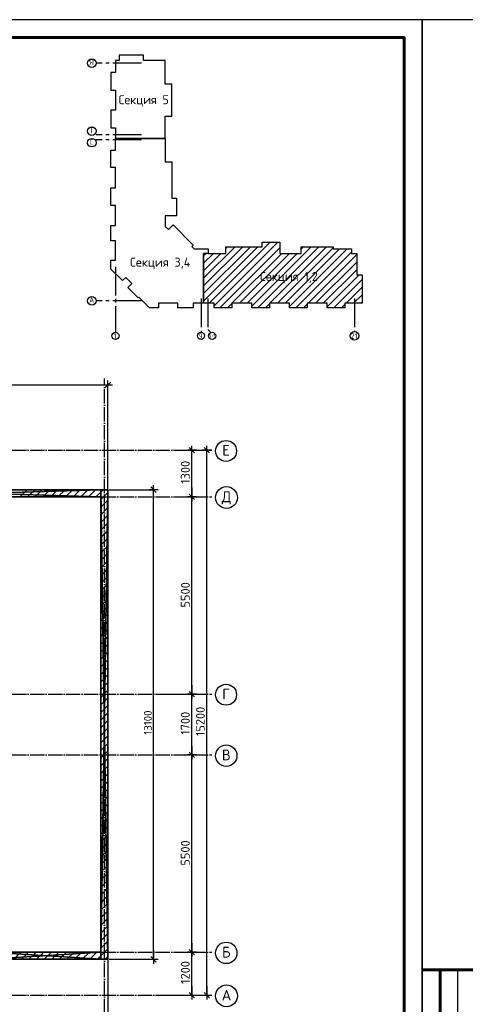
# Model space of a CAD drawing. Header units: millimetres. Extents: x 40580 to 559114, y -343730 to 81020.
# Tile 97 of 256: x 218898 to 231325, y -82259 to -54794. Entities that reach past the tile are written whole.
import ezdxf
from ezdxf.enums import TextEntityAlignment as Align

# ---------------------------------------------------------------- set-up
doc = ezdxf.new("R2010")
doc.units = ezdxf.units.MM
doc.linetypes.add('______11', pattern=[500, 400, -50, 0, -50])
doc.linetypes.add('______5', pattern=[1100, 800, -100, 100, -100])
doc.layers.add('0.05', color=7, linetype='Continuous', lineweight=5)
doc.layers.add('Standard', color=7, linetype='Continuous', lineweight=25)
for name, color, linetype in [('____________', 7, 'Continuous'), ('________________', 7, 'Continuous'), ('___________________', 253, '______5'), ('______________________', 7, 'Continuous')]:
    doc.layers.add(name, color=color, linetype=linetype)
doc.styles.add('ISOCPEUR', font='isocpeur.ttf')

# ---------------------------------------------------------------- blocks, each defined once
blk = doc.blocks.new('ALL_ML_STRICH')
at = {"color": 0, "linetype": 'ByBlock', "lineweight": -2}
for p, q in [((-1, 0), (0.5, 0)), ((-0.3, -0.3), (0.3, 0.3)), ((0, -0.5), (0, 0.5))]:
    blk.add_line(p, q, dxfattribs=at)
blk = doc.blocks.new('Из_буфера21367')
at = {"linetype": 'Continuous', "lineweight": 60}
for p, q in [((2033, 15500), (33, 15500)), ((533, 9000), (533, 15500))]:
    blk.add_line(p, q, dxfattribs=at)
at = {"linetype": 'Continuous', "lineweight": 25}
blk.add_line((1033, 9000), (1033, 15500), dxfattribs=at)
at = {"linetype": 'Continuous', "lineweight": 25, "ltscale": 100}
blk.add_lwpolyline([(33, 0), (59433, 0), (59433, 42000), (33, 42000), (33, 0)], dxfattribs=at)
blk.add_lwpolyline([(33, 0), (59433, 0), (59433, 42000), (33, 42000), (33, 0)], dxfattribs=at)
at = {"linetype": 'Continuous', "lineweight": 60, "ltscale": 100}
blk.add_lwpolyline([(2033, 500), (58933, 500), (58933, 41500), (2033, 41500), (2033, 500)], dxfattribs=at)

msp = doc.modelspace()

# ---------------------------------------------------------------- linework, layer by layer
at = {"layer": '____________', "color": 253, "linetype": '______5'}
for p, q in [((218904.3, -68104.1), (219104.3, -67904.1)), ((219328.6, -68104.1), (219528.6, -67904.1)), ((219752.9, -68104.1), (219952.9, -67904.1)), ((220177.1, -68104.1), (220377.1, -67904.1)), ((220601.4, -68104.1), (220801.4, -67904.1)), ((221025.6, -68104.1), (221160.5, -67969.2)), ((221160.5, -67969.2), (221225.6, -67904.1)), ((221160.5, -68393.5), (221360.5, -68193.5)), ((221160.5, -68817.8), (221360.5, -68617.8)), ((221160.5, -69242), (221360.5, -69042)), ((221160.5, -69666.3), (221360.5, -69466.3)), ((221160.5, -70090.5), (221360.5, -69890.5)), ((221160.5, -70514.8), (221360.5, -70314.8)), ((221160.5, -70939.1), (221360.5, -70739.1)), ((221160.5, -71363.3), (221360.5, -71163.3)), ((221160.5, -71787.6), (221360.5, -71587.6)), ((221160.5, -72211.9), (221360.5, -72011.9)), ((221160.5, -72636.1), (221360.5, -72436.1)), ((221160.5, -73060.4), (221360.5, -72860.4)), ((221160.5, -73484.7), (221360.5, -73284.7)), ((221160.5, -73908.9), (221360.5, -73708.9)), ((221160.5, -74333.2), (221360.5, -74133.2)), ((221160.5, -74757.5), (221360.5, -74557.5)), ((221160.5, -75181.7), (221360.5, -74981.7)), ((221160.5, -75606), (221360.5, -75406)), ((221160.5, -76030.2), (221360.5, -75830.2)), ((221160.5, -76454.5), (221360.5, -76254.5)), ((221160.5, -76878.8), (221360.5, -76678.8)), ((221160.5, -77303), (221360.5, -77103)), ((221160.5, -77727.3), (221360.5, -77527.3)), ((221160.5, -78151.6), (221360.5, -77951.6)), ((221160.5, -78575.8), (221360.5, -78375.8)), ((221160.5, -79000.1), (221360.5, -78800.1)), ((221160.5, -79424.4), (221360.5, -79224.4)), ((221160.5, -79848.6), (221360.5, -79648.6)), ((221160.5, -80272.9), (221360.5, -80072.9)), ((221160.5, -80697.2), (221360.5, -80497.2)), ((218732.2, -81004.1), (218932.2, -80804.1)), ((219156.5, -81004.1), (219356.5, -80804.1)), ((219580.8, -81004.1), (219780.8, -80804.1)), ((220005, -81004.1), (220205, -80804.1)), ((220429.3, -81004.1), (220629.3, -80804.1)), ((220853.6, -81004.1), (221053.6, -80804.1)), ((221277.8, -81004.1), (221360.5, -80921.4))]:
    msp.add_line(p, q, dxfattribs=at)
at = {"layer": '____________', "color": 253, "linetype": '______11'}
for p, q in [((219116.5, -68104.1), (219316.5, -67904.1)), ((219540.7, -68104.1), (219740.7, -67904.1)), ((219965, -68104.1), (220165, -67904.1)), ((220389.2, -68104.1), (220589.2, -67904.1)), ((220813.5, -68104.1), (221013.5, -67904.1)), ((221160.5, -68181.4), (221360.5, -67981.4)), ((221160.5, -68605.6), (221360.5, -68405.6)), ((221160.5, -69029.9), (221360.5, -68829.9)), ((221160.5, -69454.2), (221360.5, -69254.2)), ((221160.5, -69878.4), (221360.5, -69678.4)), ((221160.5, -70302.7), (221360.5, -70102.7)), ((221160.5, -70726.9), (221360.5, -70526.9)), ((221160.5, -71151.2), (221360.5, -70951.2)), ((221160.5, -71575.5), (221360.5, -71375.5)), ((221160.5, -71999.7), (221360.5, -71799.7)), ((221160.5, -72424), (221360.5, -72224)), ((221160.5, -72848.3), (221360.5, -72648.3)), ((221160.5, -73272.5), (221360.5, -73072.5)), ((221160.5, -73696.8), (221360.5, -73496.8)), ((221160.5, -74121.1), (221360.5, -73921.1)), ((221160.5, -74545.3), (221360.5, -74345.3)), ((221160.5, -74969.6), (221360.5, -74769.6)), ((221160.5, -75393.9), (221360.5, -75193.9)), ((221160.5, -75818.1), (221360.5, -75618.1)), ((221160.5, -76242.4), (221360.5, -76042.4)), ((221160.5, -76666.6), (221360.5, -76466.6)), ((221160.5, -77090.9), (221360.5, -76890.9)), ((221160.5, -77515.2), (221360.5, -77315.2)), ((221160.5, -77939.4), (221360.5, -77739.4)), ((221160.5, -78363.7), (221360.5, -78163.7)), ((221160.5, -78788), (221360.5, -78588)), ((221160.5, -79212.2), (221360.5, -79012.2)), ((221160.5, -79636.5), (221360.5, -79436.5)), ((221160.5, -80060.8), (221360.5, -79860.8)), ((221160.5, -80485), (221360.5, -80285)), ((221160.5, -80909.3), (221360.5, -80709.3)), ((218944.4, -81004.1), (219144.4, -80804.1)), ((219368.6, -81004.1), (219568.6, -80804.1)), ((219792.9, -81004.1), (219992.9, -80804.1)), ((220217.2, -81004.1), (220417.2, -80804.1)), ((220641.4, -81004.1), (220841.4, -80804.1)), ((221065.7, -81004.1), (221160.5, -80909.3))]:
    msp.add_line(p, q, dxfattribs=at)
at = {"layer": '________________', "color": 7, "linetype": 'Continuous'}
for p, q in [((221668.6, -55935.5), (221568.6, -55935.5)), ((221568.6, -55935.5), (221568.6, -56265.5)), ((222348.6, -55782.5), (221668.6, -55782.5)), ((221668.6, -55782.5), (221668.6, -55935.5)), ((222348.6, -55935.5), (222348.6, -55782.5)), ((222958.6, -55935.5), (222348.6, -55935.5)), ((222958.6, -56594.5), (222958.6, -55935.5)), ((221568.6, -56265.5), (221443.6, -56265.5)), ((221443.6, -56265.5), (221443.6, -56757.5)), ((221443.6, -56757.5), (221568.6, -56757.5)), ((221568.6, -56757.5), (221568.6, -57317.5)), ((223142.6, -56594.5), (222958.6, -56594.5)), ((222958.6, -56594.5), (222958.6, -56594.5)), ((223142.6, -57480.5), (223142.6, -56594.5)), ((221568.6, -57317.5), (221443.6, -57317.5)), ((221443.6, -57317.5), (221443.6, -57809.5)), ((222958.6, -58099.5), (222958.6, -57480.5)), ((222958.6, -57480.5), (223142.6, -57480.5)), ((221443.6, -57809.5), (221568.6, -57809.5)), ((221568.6, -57809.5), (221568.6, -58099.5)), ((221568.6, -58099.5), (222958.6, -58099.5)), ((221568.6, -58104.5), (222958.6, -58104.5)), ((221568.6, -58429.5), (221568.6, -58104.5)), ((221568.6, -58104.5), (221568.6, -58104.5)), ((222958.6, -58104.5), (222958.6, -58758.5)), ((221443.6, -58921.5), (221443.6, -58429.5)), ((221443.6, -58429.5), (221568.6, -58429.5)), ((222958.6, -58758.5), (223142.6, -58758.5)), ((223142.6, -58758.5), (223142.6, -59644.5)), ((221568.6, -58921.5), (221443.6, -58921.5)), ((221568.6, -59481.5), (221568.6, -58921.5)), ((221443.6, -59973.5), (221443.6, -59481.5)), ((221443.6, -59481.5), (221568.6, -59481.5)), ((223142.6, -59644.5), (223142.6, -59773.5)), ((223142.6, -59773.5), (223271.6, -59773.5)), ((223271.6, -59773.5), (223271.6, -60263.5)), ((221568.6, -59973.5), (221443.6, -59973.5)), ((221568.6, -60533.5), (221568.6, -59973.5)), ((223271.6, -60263.5), (222958.6, -60263.5)), ((222958.6, -60263.5), (222958.6, -60558.3)), ((221443.6, -60963.5), (221443.6, -60533.5)), ((221443.6, -60533.5), (221568.6, -60533.5)), ((222958.6, -60558.3), (223048, -60647.7)), ((223048, -60647.7), (223178.1, -60517.6)), ((223178.1, -60517.6), (223740.3, -61079.8)), ((221568.6, -60963.5), (221443.6, -60963.5)), ((221568.6, -61499.5), (221568.6, -60963.5)), ((223740.3, -61079.8), (223697.8, -61122.2)), ((223697.8, -61122.2), (223761.1, -61185.5)), ((223761.1, -61185.5), (224153.6, -61185.5)), ((224153.6, -61185.5), (224153.6, -61313.5)), ((224647.6, -61313.5), (224647.6, -61129.5)), ((224647.6, -61129.5), (225533.6, -61129.5)), ((225533.6, -61129.5), (225662.6, -61129.5)), ((225662.6, -61129.5), (225662.6, -61000.5)), ((225662.6, -61000.5), (226152.6, -61000.5)), ((226152.6, -61000.5), (226152.6, -61313.5)), ((226751.6, -61313.5), (226751.6, -61129.5)), ((226751.6, -61129.5), (227637.6, -61129.5)), ((227637.6, -61129.5), (227637.6, -61187.5)), ((227637.6, -61187.5), (228149.6, -61187.5)), ((228149.6, -61187.5), (228149.6, -61313.5)), ((221443.6, -61751.5), (221443.6, -61499.5)), ((221443.6, -61499.5), (221568.6, -61499.5)), ((224028.6, -61313.5), (224023.6, -61313.5)), ((224023.6, -61313.5), (224023.6, -62703.5)), ((224153.6, -61313.5), (224028.6, -61313.5)), ((224028.6, -62703.5), (224028.6, -61313.5)), ((224153.6, -61313.5), (224647.6, -61313.5)), ((226152.6, -61313.5), (226751.6, -61313.5)), ((228149.6, -61313.5), (228296.6, -61313.5)), ((228296.6, -61313.5), (228296.6, -61911.5)), ((221765.3, -62073.3), (221443.6, -61751.5)), ((221853.7, -61984.9), (221765.3, -62073.3)), ((222023.4, -62154.6), (221853.7, -61984.9)), ((228296.6, -61911.5), (228449.6, -61911.5)), ((228449.6, -61911.5), (228449.6, -62703.5)), ((221915.2, -62262.8), (222023.4, -62154.6)), ((222203.7, -62551.3), (221915.2, -62262.8)), ((222223.5, -62531.5), (222203.7, -62551.3)), ((222520.6, -62828.5), (222223.5, -62531.5)), ((222767.6, -62828.5), (222520.6, -62828.5)), ((223303.6, -62703.5), (222767.6, -62703.5)), ((222767.6, -62703.5), (222767.6, -62828.5)), ((223303.6, -62828.5), (223303.6, -62703.5)), ((223733.6, -62828.5), (223303.6, -62828.5)), ((224023.6, -62703.5), (223733.6, -62703.5)), ((223733.6, -62703.5), (223733.6, -62828.5)), ((224318.6, -62703.5), (224028.6, -62703.5)), ((224318.6, -62828.5), (224318.6, -62703.5)), ((224810.6, -62828.5), (224318.6, -62828.5)), ((225370.6, -62703.5), (224810.6, -62703.5)), ((224810.6, -62703.5), (224810.6, -62828.5)), ((225370.6, -62828.5), (225370.6, -62703.5)), ((225862.6, -62828.5), (225370.6, -62828.5)), ((226422.6, -62703.5), (225862.6, -62703.5)), ((225862.6, -62703.5), (225862.6, -62828.5)), ((226422.6, -62828.5), (226422.6, -62703.5)), ((226914.6, -62828.5), (226422.6, -62828.5)), ((227474.6, -62703.5), (226914.6, -62703.5)), ((226914.6, -62703.5), (226914.6, -62828.5)), ((227474.6, -62828.5), (227474.6, -62703.5)), ((227966.6, -62828.5), (227474.6, -62828.5)), ((228296.6, -62703.5), (227966.6, -62703.5)), ((227966.6, -62703.5), (227966.6, -62828.5)), ((228449.6, -62703.5), (228296.6, -62703.5))]:
    msp.add_line(p, q, dxfattribs=at)
at = {"layer": '___________________', "color": 253, "linetype": '______11'}
for p, q in [((221260.5, -85004.1), (221260.5, -64804.1)), ((221260.5, -85004.1), (221260.5, -64804.1)), ((177180.5, -66804.1), (224260.5, -66804.1)), ((177180.5, -66804.1), (224260.5, -66804.1)), ((177180.5, -68104.1), (224260.5, -68104.1)), ((177180.5, -68104.1), (224260.5, -68104.1)), ((177180.5, -73604.1), (224260.5, -73604.1)), ((177180.5, -73604.1), (224260.5, -73604.1)), ((177180.5, -75304.1), (224260.5, -75304.1)), ((177180.5, -75304.1), (224260.5, -75304.1)), ((177180.5, -80804.1), (224260.5, -80804.1)), ((177180.5, -80804.1), (224260.5, -80804.1)), ((177180.5, -82004.1), (224260.5, -82004.1)), ((177180.5, -82004.1), (224260.5, -82004.1))]:
    msp.add_line(p, q, dxfattribs=at)
at = {"layer": '___________________', "color": 7, "linetype": 'Continuous'}
for centre, radius in [((224652.9, -66823.6), 292.4), ((224666.3, -68123.6), 305.8), ((224652.9, -73623.6), 292.4), ((224659.3, -75323.6), 298.8), ((224659.3, -80823.6), 298.8), ((224666.3, -82023.6), 305.8)]:
    msp.add_circle(centre, radius, dxfattribs=at)
at = {"layer": '______________________', "color": 7, "linetype": 'Continuous'}
for p, q in [((214770.5, -64981), (221360.5, -64981)), ((222632.8, -81004.1), (222632.8, -67904.1))]:
    msp.add_line(p, q, dxfattribs=at)
at = {"layer": '______________________', "color": 253, "linetype": 'Continuous'}
for p, q in [((221360.5, -67884.1), (221360.5, -64981)), ((221380.5, -67904.1), (222632.8, -67904.1)), ((221380.5, -81004.1), (222632.8, -81004.1)), ((221360.5, -81024.1), (221360.5, -83668.3))]:
    msp.add_line(p, q, dxfattribs=at)
at = {"layer": '______________________'}
for p, q in [((223190.5, -66804.1), (223701.5, -66804.1)), ((223701.5, -68104.1), (223701.5, -66804.1)), ((223770.5, -66804.1), (224120.6, -66804.1)), ((224120.6, -82004.1), (224120.6, -66804.1)), ((223190.5, -68104.1), (223701.5, -68104.1)), ((223190.5, -68104.1), (223701.5, -68104.1)), ((223701.5, -73604.1), (223701.5, -68104.1)), ((223090.5, -73604.1), (223701.5, -73604.1)), ((223090.5, -73604.1), (223701.5, -73604.1)), ((223701.5, -75304.1), (223701.5, -73604.1)), ((223190.5, -75304.1), (223701.5, -75304.1)), ((223190.5, -75304.1), (223701.5, -75304.1)), ((223701.5, -80804.1), (223701.5, -75304.1)), ((223190.5, -80804.1), (223701.5, -80804.1)), ((223190.5, -80804.1), (223701.5, -80804.1)), ((223701.5, -82004.1), (223701.5, -80804.1)), ((223090.5, -82004.1), (223701.5, -82004.1)), ((223770.5, -82004.1), (224120.6, -82004.1))]:
    msp.add_line(p, q, dxfattribs=at)
at = {"layer": 'Standard', "color": 7, "linetype": '______5'}
for p, q in [((222297.6, -56003.5), (221027.6, -56003.5)), ((222297.6, -58004.5), (221027.6, -58004.5)), ((222297.6, -58144.5), (221027.6, -58144.5)), ((221568.6, -61684.4), (221568.6, -63514.4)), ((223954.6, -62574.4), (223954.6, -63514.4)), ((224144.6, -62574.4), (224144.6, -63436.4)), ((228234.6, -62574.4), (228234.6, -63514.4)), ((222297.6, -62633.5), (221027.6, -62633.5)), ((224229.1, -63520.9), (224144.6, -63436.4))]:
    msp.add_line(p, q, dxfattribs=at)
at = {"layer": 'Standard', "color": 7, "linetype": 'Continuous'}
for p, q in [((224028.6, -62007.3), (224906.4, -61129.5)), ((224028.6, -62431.6), (225330.7, -61129.5)), ((224028.6, -62219.5), (225118.6, -61129.5)), ((224028.6, -62643.7), (225542.8, -61129.5)), ((224181, -62703.5), (225884, -61000.5)), ((224318.6, -62778), (226096.1, -61000.5)), ((224480.2, -62828.5), (226152.6, -61156.1)), ((224647.6, -61176.2), (224694.3, -61129.5)), ((225370.6, -62786.7), (227027.7, -61129.5)), ((225540.9, -62828.5), (227239.9, -61129.5)), ((225662.6, -61009.7), (225671.8, -61000.5)), ((225878, -62703.5), (227452, -61129.5)), ((226090.1, -62703.5), (227637.6, -61156.1)), ((226302.3, -62703.5), (227818.3, -61187.5)), ((226422.6, -62795.3), (228030.4, -61187.5)), ((226751.6, -61193.5), (226815.6, -61129.5)), ((224028.6, -61583.1), (224298.2, -61313.5)), ((224028.6, -61370.9), (224086, -61313.5)), ((224028.6, -61795.2), (224510.3, -61313.5)), ((224817.3, -62703.5), (226207.3, -61313.5)), ((225029.5, -62703.5), (226419.5, -61313.5)), ((225241.6, -62703.5), (226631.6, -61313.5)), ((226601.5, -62828.5), (228149.6, -61280.5)), ((226938.7, -62703.5), (228296.6, -61345.6)), ((227150.8, -62703.5), (228296.6, -61557.7)), ((227362.9, -62703.5), (228296.6, -61769.9)), ((227474.6, -62804), (228367.1, -61911.5)), ((227662.2, -62828.5), (228449.6, -62041.1)), ((227999.3, -62703.5), (228449.6, -62253.2)), ((228211.5, -62703.5), (228449.6, -62465.4)), ((224692.3, -62828.5), (224810.6, -62710.3)), ((225753, -62828.5), (225862.6, -62718.9)), ((226813.7, -62828.5), (226914.6, -62727.6)), ((227874.3, -62828.5), (227966.6, -62736.2)), ((228423.6, -62703.5), (228449.6, -62677.5))]:
    msp.add_line(p, q, dxfattribs=at)
for centre, radius in [((220907.6, -56003.5), 120), ((220907.6, -57904.5), 120), ((220907.6, -58224.4), 120), ((220907.6, -62633.5), 120), ((221568.6, -63614.4), 100), ((223954.6, -63614.4), 100), ((224264.6, -63614.4), 100), ((228234.6, -63614.4), 120)]:
    msp.add_circle(centre, radius, dxfattribs=at)

# ---------------------------------------------------------------- block references
at = {"layer": '0.05', "ltscale": 50}
for p in [(170687.3, -96794), (230087.3, -96794)]:
    msp.add_blockref('Из_буфера21367', p, dxfattribs=at)
at = {"layer": '______________________', "color": 7, "linetype": 'Continuous', "xscale": 250, "yscale": 250, "zscale": 250}
msp.add_blockref('ALL_ML_STRICH', (221360.5, -64981), dxfattribs=at)
at = {"layer": '______________________', "xscale": 250, "yscale": 250, "zscale": 250}
for p, rotation in [((223701.5, -66804.1), 90), ((224120.6, -66804.1), 90), ((223701.5, -68104.1), 270), ((223701.5, -68104.1), 90), ((223701.5, -73604.1), 270), ((223701.5, -73604.1), 90), ((223701.5, -75304.1), 270), ((223701.5, -75304.1), 90), ((223701.5, -80804.1), 270), ((223701.5, -80804.1), 90), ((223701.5, -82004.1), 270), ((224120.6, -82004.1), 270)]:
    msp.add_blockref('ALL_ML_STRICH', p, dxfattribs=dict(at, rotation=rotation))
at = {"layer": '______________________', "color": 7, "linetype": 'Continuous', "xscale": 250, "yscale": 250, "zscale": 250}
for p, rotation in [((222632.8, -67904.1), 90), ((222632.8, -81004.1), 270)]:
    msp.add_blockref('ALL_ML_STRICH', p, dxfattribs=dict(at, rotation=rotation))

# ---------------------------------------------------------------- texts
at = {"layer": '___________________', "color": 7, "linetype": 'Continuous', "style": 'ISOCPEUR'}
for s, width, p, p2 in [('Е', 0.999205, (224547.9, -66954.1), (224757.8, -66954.1)), ('Д', 0.999794, (224531.3, -68254.1), (224801.2, -68254.1)), ('Г', 0.999205, (224547.9, -73754.1), (224757.8, -73754.1)), ('В', 0.999536, (224539.3, -75454.1), (224779.2, -75454.1)), ('Б', 0.999536, (224539.3, -80954.1), (224779.2, -80954.1)), ('А', 0.999794, (224531.3, -82154.1), (224801.2, -82154.1))]:
    msp.add_text(s, height=300, dxfattribs=dict(at, width=width)).set_placement(p, p2, align=Align.FIT)
at = {"layer": '______________________', "style": 'ISOCPEUR'}
for s, p in [('1300', (223641.5, -67741.6)), ('5500', (223641.5, -71191.6)), ('15200', (224060.6, -74779.1)), ('1700', (223641.5, -74741.6)), ('5500', (223641.5, -78391.6)), ('1200', (223641.5, -81691.6))]:
    msp.add_text(s, height=250, rotation=90, dxfattribs=at).set_placement(p)
at = {"layer": '______________________', "color": 7, "style": 'ISOCPEUR'}
msp.add_text('13100', height=220, rotation=90, dxfattribs=at).set_placement((222582.8, -74740.1))
at = {"layer": 'Standard', "color": 7, "linetype": 'Continuous', "style": 'ISOCPEUR'}
for s, height, p, p2 in [('Я', 150, (220846.1, -56054.6), (220966.1, -56054.6)), ('Секция 5', 250, (221656.5, -57150.9), (223056.5, -57150.9)), ('Т', 150, (220846.1, -57955.6), (220966.1, -57955.6)), ('С', 150, (220853.6, -58275.5), (220958.6, -58275.5)), ('Секция 3,4', 250, (221972.7, -61683.2), (223660.2, -61683.2)), ('Секция 1,2', 250, (225600.7, -62082.7), (227213.2, -62082.7)), ('А', 150, (220838.6, -62684.6), (220973.6, -62684.6)), ('1', 150, (221519.5, -63691.2), (221594.5, -63691.2)), ('9', 150, (223890.5, -63691.2), (223995.5, -63691.2)), ('9/1', 100, (224172.2, -63665.8), (224362.2, -63665.8)), ('21', 150, (228133, -63691.2), (228313, -63691.2))]:
    msp.add_text(s, height=height, dxfattribs=at).set_placement(p, p2, align=Align.FIT)

# ---------------------------------------------------------------- meshes
at = {"layer": '____________', "color": 7, "linetype": 'Continuous'}
mesh = msp.add_polyface(dxfattribs=at)
corners = [(221160.5, -67904.1, -3800), (214570.5, -67904.1, -3800), (214570.5, -67904.1, -350), (221160.5, -67904.1, -350)]
mesh.append_faces([[corners[k] for k in face] for face in [(1, 2, 0)]], dxfattribs={"vtx1": -1, "color": 7})
mesh.append_faces([[corners[k] for k in face] for face in [(2, 3, 0)]], dxfattribs={"vtx2": -1, "color": 7})
mesh = msp.add_polyface(dxfattribs=at)
corners = [(221160.5, -68104.1, -350), (221160.5, -67904.1, -350), (214570.5, -67904.1, -350), (214570.5, -68104.1, -350)]
mesh.append_faces([[corners[k] for k in face] for face in [(1, 2, 0)]], dxfattribs={"vtx1": -1, "color": 7})
mesh.append_faces([[corners[k] for k in face] for face in [(2, 3, 0)]], dxfattribs={"vtx2": -1, "color": 7})
mesh = msp.add_polyface(dxfattribs=at)
corners = [(221160.5, -67904.1, -3800), (221160.5, -68104.1, -3800), (214570.5, -68104.1, -3800), (214570.5, -67904.1, -3800)]
mesh.append_faces([[corners[k] for k in face] for face in [(1, 2, 0)]], dxfattribs={"vtx1": -1, "color": 7})
mesh.append_faces([[corners[k] for k in face] for face in [(2, 3, 0)]], dxfattribs={"vtx2": -1, "color": 7})
mesh = msp.add_polyface(dxfattribs=at)
corners = [(214570.5, -68104.1, -3800), (221160.5, -68104.1, -3800), (221160.5, -68104.1, -350), (214570.5, -68104.1, -350)]
mesh.append_faces([[corners[k] for k in face] for face in [(1, 2, 0)]], dxfattribs={"vtx1": -1, "color": 7})
mesh.append_faces([[corners[k] for k in face] for face in [(2, 3, 0)]], dxfattribs={"vtx2": -1, "color": 7})
mesh = msp.add_polyface(dxfattribs=at)
corners = [(221160.5, -67904.1, -3800), (221160.5, -81004.1, -3800), (221160.5, -81004.1, -350), (221160.5, -67904.1, -350)]
mesh.append_faces([[corners[k] for k in face] for face in [(1, 2, 0)]], dxfattribs={"vtx1": -1, "color": 7})
mesh.append_faces([[corners[k] for k in face] for face in [(2, 3, 0)]], dxfattribs={"vtx2": -1, "color": 7})
mesh = msp.add_polyface(dxfattribs=at)
corners = [(221360.5, -67904.1, -3800), (221160.5, -67904.1, -3800), (221160.5, -67904.1, -350), (221360.5, -67904.1, -350)]
mesh.append_faces([[corners[k] for k in face] for face in [(1, 2, 0)]], dxfattribs={"vtx1": -1, "color": 7})
mesh.append_faces([[corners[k] for k in face] for face in [(2, 3, 0)]], dxfattribs={"vtx2": -1, "color": 7})
mesh = msp.add_polyface(dxfattribs=at)
corners = [(221160.5, -81004.1, -350), (221360.5, -81004.1, -350), (221360.5, -67904.1, -350), (221160.5, -67904.1, -350)]
mesh.append_faces([[corners[k] for k in face] for face in [(1, 2, 0)]], dxfattribs={"vtx1": -1, "color": 7})
mesh.append_faces([[corners[k] for k in face] for face in [(2, 3, 0)]], dxfattribs={"vtx2": -1, "color": 7})
mesh = msp.add_polyface(dxfattribs=at)
corners = [(221360.5, -81004.1, -3800), (221160.5, -81004.1, -3800), (221160.5, -67904.1, -3800), (221360.5, -67904.1, -3800)]
mesh.append_faces([[corners[k] for k in face] for face in [(1, 2, 0)]], dxfattribs={"vtx1": -1, "color": 7})
mesh.append_faces([[corners[k] for k in face] for face in [(2, 3, 0)]], dxfattribs={"vtx2": -1, "color": 7})
mesh = msp.add_polyface(dxfattribs=at)
corners = [(221160.5, -68104.1, -3800), (221160.5, -67904.1, -3800), (221160.5, -67904.1, -350), (221160.5, -68104.1, -350)]
mesh.append_faces([[corners[k] for k in face] for face in [(1, 2, 0)]], dxfattribs={"vtx1": -1, "color": 7})
mesh.append_faces([[corners[k] for k in face] for face in [(2, 3, 0)]], dxfattribs={"vtx2": -1, "color": 7})
mesh = msp.add_polyface(dxfattribs=at)
corners = [(221360.5, -81004.1, -3800), (221360.5, -67904.1, -3800), (221360.5, -67904.1, -350), (221360.5, -81004.1, -350)]
mesh.append_faces([[corners[k] for k in face] for face in [(1, 2, 0)]], dxfattribs={"vtx1": -1, "color": 7})
mesh.append_faces([[corners[k] for k in face] for face in [(2, 3, 0)]], dxfattribs={"vtx2": -1, "color": 7})
mesh = msp.add_polyface(dxfattribs=at)
corners = [(221160.5, -80804.1, -3800), (218060.5, -80804.1, -3800), (218060.5, -80804.1, -350), (221160.5, -80804.1, -350)]
mesh.append_faces([[corners[k] for k in face] for face in [(1, 2, 0)]], dxfattribs={"vtx1": -1, "color": 7})
mesh.append_faces([[corners[k] for k in face] for face in [(2, 3, 0)]], dxfattribs={"vtx2": -1, "color": 7})
mesh = msp.add_polyface(dxfattribs=at)
corners = [(218060.5, -80804.1, -350), (218060.5, -81004.1, -350), (221160.5, -81004.1, -350), (221160.5, -80804.1, -350)]
mesh.append_faces([[corners[k] for k in face] for face in [(1, 2, 0)]], dxfattribs={"vtx1": -1, "color": 7})
mesh.append_faces([[corners[k] for k in face] for face in [(2, 3, 0)]], dxfattribs={"vtx2": -1, "color": 7})
mesh = msp.add_polyface(dxfattribs=at)
corners = [(218060.5, -81004.1, -3800), (218060.5, -80804.1, -3800), (221160.5, -80804.1, -3800), (221160.5, -81004.1, -3800)]
mesh.append_faces([[corners[k] for k in face] for face in [(1, 2, 0)]], dxfattribs={"vtx1": -1, "color": 7})
mesh.append_faces([[corners[k] for k in face] for face in [(2, 3, 0)]], dxfattribs={"vtx2": -1, "color": 7})
mesh = msp.add_polyface(dxfattribs=at)
corners = [(218060.5, -81004.1, -3800), (221160.5, -81004.1, -3800), (221160.5, -81004.1, -350), (218060.5, -81004.1, -350)]
mesh.append_faces([[corners[k] for k in face] for face in [(1, 2, 0)]], dxfattribs={"vtx1": -1, "color": 7})
mesh.append_faces([[corners[k] for k in face] for face in [(2, 3, 0)]], dxfattribs={"vtx2": -1, "color": 7})
mesh = msp.add_polyface(dxfattribs=at)
corners = [(221160.5, -81004.1, -3800), (221160.5, -80804.1, -3800), (221160.5, -80804.1, -350), (221160.5, -81004.1, -350)]
mesh.append_faces([[corners[k] for k in face] for face in [(1, 2, 0)]], dxfattribs={"vtx1": -1, "color": 7})
mesh.append_faces([[corners[k] for k in face] for face in [(2, 3, 0)]], dxfattribs={"vtx2": -1, "color": 7})
mesh = msp.add_polyface(dxfattribs=at)
corners = [(221160.5, -81004.1, -3800), (221360.5, -81004.1, -3800), (221360.5, -81004.1, -350), (221160.5, -81004.1, -350)]
mesh.append_faces([[corners[k] for k in face] for face in [(1, 2, 0)]], dxfattribs={"vtx1": -1, "color": 7})
mesh.append_faces([[corners[k] for k in face] for face in [(2, 3, 0)]], dxfattribs={"vtx2": -1, "color": 7})

doc.saveas('drawing.dxf')
